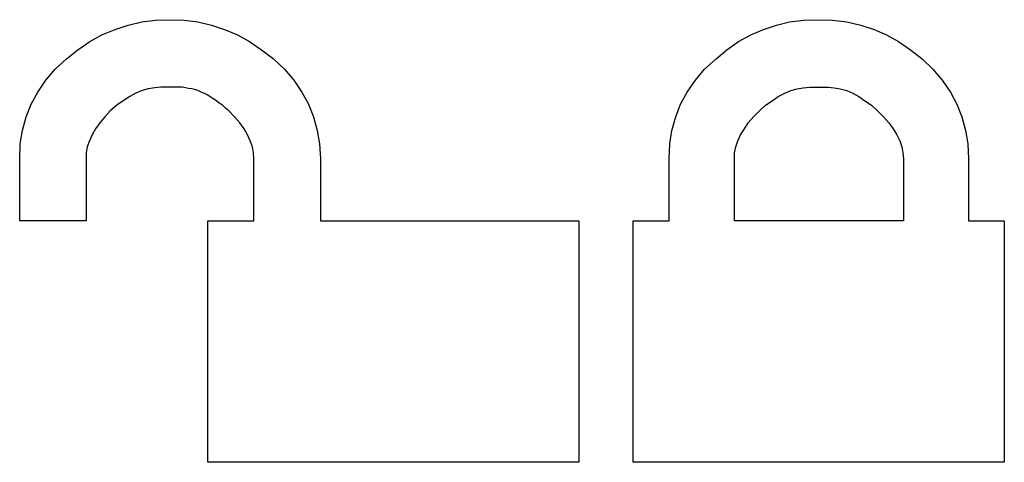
# Model space of a CAD drawing. Extents: x 0 to 26, y -0.6 to 2.3.
# Tile 10 of 10: x 22.5 to 26, y 0 to 1.6. Entities that reach past the tile are written whole.
import ezdxf

# ---------------------------------------------------------------- set-up
doc = ezdxf.new("R2010")
doc.units = 0

msp = doc.modelspace()

# ---------------------------------------------------------------- linework, layer by layer
at = {"color": 0}
for p, q in [((22.84766, 1.550781, 0.5), (22.89453, 1.566406, 0.5)), ((22.89453, 1.566406, 0.5), (22.94336, 1.578125, 0.5)), ((22.94336, 1.578125, 0.5), (22.99219, 1.583984, 0.5)), ((22.99219, 1.583984, 0.5), (23.04492, 1.585938, 0.5)), ((23.04492, 1.585938, 0.5), (23.0957, 1.583984, 0.5)), ((23.0957, 1.583984, 0.5), (23.14453, 1.578125, 0.5)), ((23.14453, 1.578125, 0.5), (23.19336, 1.566406, 0.5)), ((23.19336, 1.566406, 0.5), (23.24023, 1.550781, 0.5)), ((25.17188, 1.550781, 0.5), (25.21875, 1.566406, 0.5)), ((25.21875, 1.566406, 0.5), (25.26563, 1.578125, 0.5)), ((25.26563, 1.578125, 0.5), (25.31641, 1.583984, 0.5)), ((25.31641, 1.583984, 0.5), (25.36914, 1.585938, 0.5)), ((25.36914, 1.585938, 0.5), (25.41992, 1.583984, 0.5)), ((25.41992, 1.583984, 0.5), (25.4707, 1.578125, 0.5)), ((25.4707, 1.578125, 0.5), (25.52148, 1.566406, 0.5)), ((25.52148, 1.566406, 0.5), (25.56836, 1.550781, 0.5)), ((22.75781, 1.507813, 0.5), (22.80078, 1.53125, 0.5)), ((22.80078, 1.53125, 0.5), (22.84766, 1.550781, 0.5)), ((23.24023, 1.550781, 0.5), (23.28711, 1.53125, 0.5)), ((23.28711, 1.53125, 0.5), (23.33008, 1.507813, 0.5)), ((25.08203, 1.507813, 0.5), (25.12695, 1.53125, 0.5)), ((25.12695, 1.53125, 0.5), (25.17188, 1.550781, 0.5)), ((25.56836, 1.550781, 0.5), (25.61328, 1.53125, 0.5)), ((25.61328, 1.53125, 0.5), (25.65625, 1.507813, 0.5)), ((22.71484, 1.478516, 0.5), (22.75781, 1.507813, 0.5)), ((23.33008, 1.507813, 0.5), (23.37305, 1.478516, 0.5)), ((25.04102, 1.478516, 0.5), (25.08203, 1.507813, 0.5)), ((25.65625, 1.507813, 0.5), (25.69922, 1.478516, 0.5)), ((22.67383, 1.445313, 0.5), (22.71484, 1.478516, 0.5)), ((23.37305, 1.478516, 0.5), (23.41602, 1.445313, 0.5)), ((25.00195, 1.445313, 0.5), (25.04102, 1.478516, 0.5)), ((25.69922, 1.478516, 0.5), (25.74023, 1.445313, 0.5)), ((22.63281, 1.408203, 0.5), (22.67383, 1.445313, 0.5)), ((23.41602, 1.445313, 0.5), (23.45508, 1.408203, 0.5)), ((24.96094, 1.408203, 0.5), (25.00195, 1.445313, 0.5)), ((25.74023, 1.445313, 0.5), (25.7793, 1.408203, 0.5)), ((22.59961, 1.369141, 0.5), (22.63281, 1.408203, 0.5)), ((23.45508, 1.408203, 0.5), (23.48828, 1.369141, 0.5)), ((24.92773, 1.369141, 0.5), (24.96094, 1.408203, 0.5)), ((25.7793, 1.408203, 0.5), (25.8125, 1.369141, 0.5)), ((22.57031, 1.326172, 0.5), (22.59961, 1.369141, 0.5)), ((22.99023, 1.341797, 0.5), (22.9668, 1.337891, 0.5)), ((23.01172, 1.34375, 0.5), (22.99023, 1.341797, 0.5)), ((23.07617, 1.34375, 0.5), (23.01172, 1.34375, 0.5)), ((23.08789, 1.34375, 0.5), (23.07617, 1.34375, 0.5)), ((23.09961, 1.341797, 0.5), (23.08789, 1.34375, 0.5)), ((23.11133, 1.339844, 0.5), (23.09961, 1.341797, 0.5)), ((23.48828, 1.369141, 0.5), (23.51758, 1.326172, 0.5)), ((24.89844, 1.326172, 0.5), (24.92773, 1.369141, 0.5)), ((25.29297, 1.337891, 0.5), (25.31445, 1.341797, 0.5)), ((25.31445, 1.341797, 0.5), (25.33789, 1.34375, 0.5)), ((25.33789, 1.34375, 0.5), (25.4043, 1.34375, 0.5)), ((25.4043, 1.34375, 0.5), (25.42578, 1.341797, 0.5)), ((25.42578, 1.341797, 0.5), (25.44727, 1.337891, 0.5)), ((25.8125, 1.369141, 0.5), (25.8418, 1.326172, 0.5)), ((22.54688, 1.283203, 0.5), (22.57031, 1.326172, 0.5)), ((22.90039, 1.310547, 0.5), (22.87695, 1.294922, 0.5)), ((22.92188, 1.322266, 0.5), (22.90039, 1.310547, 0.5)), ((22.94531, 1.332031, 0.5), (22.92188, 1.322266, 0.5)), ((22.9668, 1.337891, 0.5), (22.94531, 1.332031, 0.5)), ((23.12305, 1.337891, 0.5), (23.11133, 1.339844, 0.5)), ((23.13281, 1.335938, 0.5), (23.12305, 1.337891, 0.5)), ((23.14453, 1.332031, 0.5), (23.13281, 1.335938, 0.5)), ((23.15625, 1.326172, 0.5), (23.14453, 1.332031, 0.5)), ((23.16602, 1.322266, 0.5), (23.15625, 1.326172, 0.5)), ((23.17773, 1.316406, 0.5), (23.16602, 1.322266, 0.5)), ((23.1875, 1.310547, 0.5), (23.17773, 1.316406, 0.5)), ((23.19922, 1.302734, 0.5), (23.1875, 1.310547, 0.5)), ((23.51758, 1.326172, 0.5), (23.54102, 1.283203, 0.5)), ((24.875, 1.283203, 0.5), (24.89844, 1.326172, 0.5)), ((25.20313, 1.294922, 0.5), (25.22461, 1.310547, 0.5)), ((25.22461, 1.310547, 0.5), (25.24805, 1.322266, 0.5)), ((25.24805, 1.322266, 0.5), (25.26953, 1.332031, 0.5)), ((25.26953, 1.332031, 0.5), (25.29297, 1.337891, 0.5)), ((25.44727, 1.337891, 0.5), (25.4707, 1.332031, 0.5)), ((25.4707, 1.332031, 0.5), (25.49219, 1.322266, 0.5)), ((25.49219, 1.322266, 0.5), (25.51367, 1.310547, 0.5)), ((25.51367, 1.310547, 0.5), (25.53516, 1.294922, 0.5)), ((25.8418, 1.326172, 0.5), (25.86523, 1.283203, 0.5)), ((22.5293, 1.238281, 0.5), (22.54688, 1.283203, 0.5)), ((22.85352, 1.279297, 0.5), (22.83008, 1.259766, 0.5)), ((22.87695, 1.294922, 0.5), (22.85352, 1.279297, 0.5)), ((23.21094, 1.294922, 0.5), (23.19922, 1.302734, 0.5)), ((23.2207, 1.287109, 0.5), (23.21094, 1.294922, 0.5)), ((23.23242, 1.279297, 0.5), (23.2207, 1.287109, 0.5)), ((23.24414, 1.269531, 0.5), (23.23242, 1.279297, 0.5)), ((23.54102, 1.283203, 0.5), (23.55859, 1.238281, 0.5)), ((24.85742, 1.238281, 0.5), (24.875, 1.283203, 0.5)), ((25.1582, 1.259766, 0.5), (25.17969, 1.279297, 0.5)), ((25.17969, 1.279297, 0.5), (25.20313, 1.294922, 0.5)), ((25.53516, 1.294922, 0.5), (25.55859, 1.279297, 0.5)), ((25.55859, 1.279297, 0.5), (25.58008, 1.259766, 0.5)), ((25.86523, 1.283203, 0.5), (25.88281, 1.238281, 0.5)), ((22.51563, 1.189453, 0.5), (22.5293, 1.238281, 0.5)), ((22.81055, 1.238281, 0.5), (22.79297, 1.216797, 0.5)), ((22.83008, 1.259766, 0.5), (22.81055, 1.238281, 0.5)), ((23.25586, 1.259766, 0.5), (23.24414, 1.269531, 0.5)), ((23.27539, 1.238281, 0.5), (23.25586, 1.259766, 0.5)), ((23.29492, 1.216797, 0.5), (23.27539, 1.238281, 0.5)), ((23.55859, 1.238281, 0.5), (23.57227, 1.189453, 0.5)), ((24.84375, 1.189453, 0.5), (24.85742, 1.238281, 0.5)), ((25.11719, 1.216797, 0.5), (25.13672, 1.238281, 0.5)), ((25.13672, 1.238281, 0.5), (25.1582, 1.259766, 0.5)), ((25.58008, 1.259766, 0.5), (25.60156, 1.238281, 0.5)), ((25.60156, 1.238281, 0.5), (25.62109, 1.216797, 0.5)), ((25.88281, 1.238281, 0.5), (25.89648, 1.189453, 0.5)), ((22.79297, 1.216797, 0.5), (22.77734, 1.195313, 0.5)), ((23.31055, 1.195313, 0.5), (23.29492, 1.216797, 0.5)), ((25.10352, 1.195313, 0.5), (25.11719, 1.216797, 0.5)), ((25.62109, 1.216797, 0.5), (25.63672, 1.195313, 0.5)), ((22.50781, 1.140625, 0.5), (22.51563, 1.189453, 0.5)), ((22.76563, 1.173828, 0.5), (22.75586, 1.152344, 0.5)), ((22.77734, 1.195313, 0.5), (22.76563, 1.173828, 0.5)), ((23.32227, 1.173828, 0.5), (23.31055, 1.195313, 0.5)), ((23.33203, 1.152344, 0.5), (23.32227, 1.173828, 0.5)), ((23.57227, 1.189453, 0.5), (23.58008, 1.140625, 0.5)), ((24.83594, 1.140625, 0.5), (24.84375, 1.189453, 0.5)), ((25.08008, 1.152344, 0.5), (25.08984, 1.173828, 0.5)), ((25.08984, 1.173828, 0.5), (25.10352, 1.195313, 0.5)), ((25.63672, 1.195313, 0.5), (25.65039, 1.173828, 0.5)), ((25.65039, 1.173828, 0.5), (25.66016, 1.152344, 0.5)), ((25.89648, 1.189453, 0.5), (25.9043, 1.140625, 0.5)), ((22.50586, 1.087891, 0.5), (22.50781, 1.140625, 0.5)), ((22.74805, 1.130859, 0.5), (22.74414, 1.109375, 0.5)), ((22.75586, 1.152344, 0.5), (22.74805, 1.130859, 0.5)), ((23.33984, 1.130859, 0.5), (23.33203, 1.152344, 0.5)), ((23.34375, 1.109375, 0.5), (23.33984, 1.130859, 0.5)), ((23.58008, 1.140625, 0.5), (23.58398, 1.087891, 0.5)), ((24.83398, 1.087891, 0.5), (24.83594, 1.140625, 0.5)), ((25.06836, 1.109375, 0.5), (25.07227, 1.130859, 0.5)), ((25.07227, 1.130859, 0.5), (25.08008, 1.152344, 0.5)), ((25.66016, 1.152344, 0.5), (25.66797, 1.130859, 0.5)), ((25.66797, 1.130859, 0.5), (25.67188, 1.109375, 0.5)), ((25.9043, 1.140625, 0.5), (25.90625, 1.087891, 0.5)), ((22.74414, 1.109375, 0.5), (22.74414, 1.087891, 0.5)), ((23.3457, 1.087891, 0.5), (23.34375, 1.109375, 0.5)), ((25.06836, 1.087891, 0.5), (25.06836, 1.109375, 0.5)), ((25.67188, 1.109375, 0.5), (25.67383, 1.087891, 0.5)), ((22.50586, 0.865234, 0.5), (22.50586, 1.087891, 0.5)), ((22.74414, 1.087891, 0.5), (22.74414, 0.865234, 0.5)), ((23.3457, 0.865234, 0.5), (23.3457, 1.087891, 0.5)), ((23.58398, 1.087891, 0.5), (23.58398, 0.865234, 0.5)), ((24.83398, 0.865234, 0.5), (24.83398, 1.087891, 0.5)), ((25.06836, 0.865234, 0.5), (25.06836, 1.087891, 0.5)), ((25.67383, 1.087891, 0.5), (25.67383, 0.865234, 0.5)), ((25.90625, 1.087891, 0.5), (25.90625, 0.865234, 0.5)), ((22.74414, 0.865234, 0.5), (22.50586, 0.865234, 0.5)), ((23.17969, 0, 0.5), (23.17969, 0.865234, 0.5)), ((23.17969, 0.865234, 0.5), (23.3457, 0.865234, 0.5)), ((23.58398, 0.865234, 0.5), (24.50977, 0.865234, 0.5)), ((24.50977, 0.865234, 0.5), (24.50977, 0, 0.5)), ((24.70508, 0.865234, 0.5), (24.83398, 0.865234, 0.5)), ((24.70508, 0, 0.5), (24.70508, 0.865234, 0.5)), ((25.67383, 0.865234, 0.5), (25.06836, 0.865234, 0.5)), ((25.90625, 0.865234, 0.5), (26.03516, 0.865234, 0.5)), ((26.03516, 0.865234, 0.5), (26.03516, 0, 0.5)), ((24.50977, 0, 0.5), (23.17969, 0, 0.5)), ((26.03516, 0, 0.5), (24.70508, 0, 0.5))]:
    msp.add_line(p, q, dxfattribs=at)

doc.saveas('drawing.dxf')
